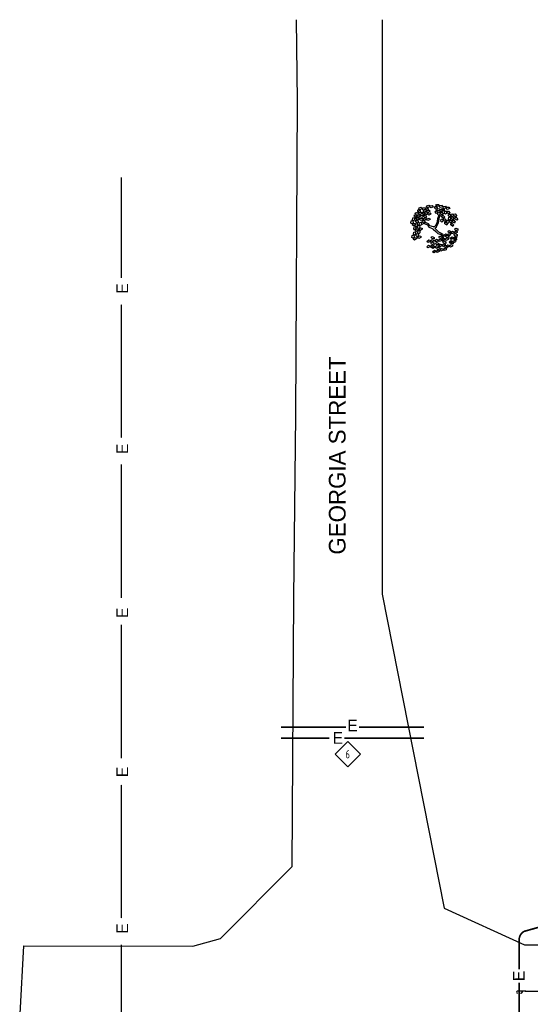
# Model space of a CAD drawing. Header units: inches. Extents: x -28195 to 9374, y -9633 to 28268.
# Tile 12 of 23: x -1099 to 737, y -7393 to -3850. Entities that reach past the tile are written whole.
import ezdxf
from ezdxf.enums import TextEntityAlignment as Align

# ---------------------------------------------------------------- set-up
doc = ezdxf.new("R2010")
doc.units = ezdxf.units.IN
doc.header["$MEASUREMENT"] = 0
doc.linetypes.add('DASHED', pattern=[0.75, 0.5, -0.25])
for name, color, linetype in [('E-POWR-UNDR', 2, 'DASHED'), ('e-powr-undr-exst', 9, 'DASHED'), ('g-anno-text', 7, 'Continuous'), ('g-land-tree', 74, 'Continuous'), ('g-plan-site', 126, 'Continuous')]:
    doc.layers.add(name, color=color, linetype=linetype)
doc.styles.add('GEN', font='ARCHQUIK.shx', dxfattribs={"width": 0.75, "height": 30})
doc.styles.add('TITLES', font='txt', dxfattribs={"height": 60})

# ---------------------------------------------------------------- blocks, each defined once
blk = doc.blocks.new('loop')
at = {"color": 0}
for p, q in [((-1.1, 0), (0.33, 0)), ((-0.52, 0.13), (-0.61, -0.1)), ((-0.18, 0.32), (-0.29, 0.32)), ((0.32, 0.32), (0.28, 0.32))]:
    blk.add_line(p, q, dxfattribs=at)
for centre, radius, start, end in [((-0.18, -0.05), 0.386, 107.9264, 153.8127), ((0.3, 0.16), 0.164, 282.7588, 441.3822)]:
    blk.add_arc(centre, radius, start, end, dxfattribs=at)
blk = doc.blocks.new('DIMD-E')
blk.add_lwpolyline([(18.2, 0), (0, 18.2), (-18.2, 0), (0, -18.2)], close=True)

msp = doc.modelspace()

# ---------------------------------------------------------------- linework, layer by layer
at = {"layer": 'E-POWR-UNDR', "linetype": 'ByBlock', "const_width": 6}
for points in [[(-159.5, -6396), (74.4, -6396)], [(121.4, -6396), (355.2, -6396)], [(-159.5, -6435.6), (14.8, -6435.6)], [(68.4, -6435.6), (355.2, -6435.6)], [(696.8, -7753.3), (696.8, -7314.5)]]:
    msp.add_lwpolyline(points, dxfattribs=at)
msp.add_lwpolyline([(696.8, -7267.5), (696.8, -7161.5, -0.265292), (714.4, -7130.5), (936.3, -7068)], format="xyb", dxfattribs=at)
at = {"layer": 'e-powr-undr-exst'}
for p, q in [((-733.2, -4778.8), (-733.2, -4417.9)), ((-733.2, -5354.8), (-733.2, -4874.8)), ((-733.2, -5930.8), (-733.2, -5450.8)), ((-733.2, -6506.8), (-733.2, -6026.8)), ((-733.2, -7082.8), (-733.2, -6602.8)), ((-733.2, -7658.8), (-733.2, -7178.8))]:
    msp.add_line(p, q, dxfattribs=at)
at = {"layer": 'g-anno-text'}
msp.add_line((719.1, -7345.9), (790.7, -7345.9), dxfattribs=at)
at = {"layer": 'g-land-tree', "linetype": 'Continuous'}
for p, q in [((332.1, -4540.2), (333, -4534.4)), ((333, -4534.4), (341.6, -4537.2)), ((335.7, -4531.5), (337, -4527.2)), ((340.2, -4534.3), (335.7, -4531.5)), ((337, -4527.2), (344.4, -4525.3)), ((348.1, -4529.9), (340.2, -4534.3)), ((344.4, -4525.3), (348.1, -4529.9)), ((348, -4532.3), (349.3, -4528)), ((352.4, -4535.1), (348, -4532.3)), ((349.3, -4528), (356.7, -4526.2)), ((360.3, -4530.7), (352.4, -4535.1)), ((353.8, -4536.1), (361.2, -4534.2)), ((356.7, -4526.2), (360.3, -4530.7)), ((359.8, -4532.6), (360.6, -4526.8)), ((366.3, -4536.7), (359.8, -4532.6)), ((360.6, -4526.8), (369.3, -4529.6)), ((361.2, -4534.2), (364.9, -4538.8)), ((363.4, -4523.8), (364.7, -4519.6)), ((367.8, -4526.7), (363.4, -4523.8)), ((364.7, -4519.6), (372.1, -4517.7)), ((375.8, -4522.3), (367.8, -4526.7)), ((369.3, -4529.6), (370.3, -4534.8)), ((372.1, -4517.7), (375.8, -4522.3)), ((375.6, -4524.7), (377, -4520.4)), ((380.1, -4527.5), (375.6, -4524.7)), ((377, -4520.4), (384.4, -4518.5)), ((388, -4523.1), (380.1, -4527.5)), ((384.4, -4518.5), (388, -4523.1)), ((392.6, -4526.7), (394.6, -4521.2)), ((398, -4532.1), (392.6, -4526.7)), ((394.6, -4521.2), (402.5, -4525.7)), ((397.9, -4518.9), (400.1, -4515)), ((401.7, -4522.6), (397.9, -4518.9)), ((402.3, -4531), (398, -4532.1)), ((400.1, -4515), (407.7, -4514.7)), ((400.2, -4534.1), (402.4, -4530.2)), ((404, -4537.8), (400.2, -4534.1)), ((410.4, -4519.9), (401.7, -4522.6)), ((402.5, -4525.7), (402.3, -4531)), ((402.4, -4530.2), (410, -4530)), ((407.7, -4514.7), (410.4, -4519.9)), ((409.7, -4522.3), (411.9, -4518.4)), ((413.5, -4526), (409.7, -4522.3)), ((410, -4530), (412.6, -4535.2)), ((411.9, -4518.4), (419.6, -4518.1)), ((412, -4537.5), (414.2, -4533.6)), ((422.2, -4523.3), (413.5, -4526)), ((414.2, -4533.6), (421.8, -4533.4)), ((417.6, -4533.5), (419.6, -4528)), ((423, -4538.8), (417.6, -4533.5)), ((419.6, -4518.1), (422.2, -4523.3)), ((419.6, -4528), (427.5, -4532.5)), ((421.8, -4533.4), (424.5, -4538.6)), ((422.9, -4525.6), (425.1, -4521.8)), ((426.7, -4529.4), (422.9, -4525.6)), ((425.1, -4521.8), (432.7, -4521.5)), ((435.3, -4526.7), (426.7, -4529.4)), ((427.5, -4532.5), (427.3, -4537.8)), ((432.7, -4521.5), (435.3, -4526.7)), ((434.7, -4529), (436.9, -4525.2)), ((438.5, -4532.8), (434.7, -4529)), ((436.9, -4525.2), (444.5, -4524.9)), ((447.2, -4530.1), (438.5, -4532.8)), ((444.5, -4524.9), (447.2, -4530.1)), ((313.5, -4571.1), (314.8, -4563.6)), ((314.8, -4563.6), (320.4, -4562.1)), ((319.9, -4557.6), (320.7, -4551.8)), ((326.3, -4561.7), (319.9, -4557.6)), ((320.4, -4562.1), (321.3, -4571.1)), ((320.7, -4551.8), (329.4, -4554.5)), ((323.4, -4548.8), (324.7, -4544.6)), ((327.9, -4551.7), (323.4, -4548.8)), ((324.7, -4544.6), (332.1, -4542.7)), ((325.3, -4567.3), (326.2, -4561.5)), ((331.8, -4571.4), (325.3, -4567.3)), ((326.2, -4561.5), (334.8, -4564.3)), ((330.3, -4559.8), (326.3, -4561.7)), ((335.8, -4547.2), (327.9, -4551.7)), ((328, -4569.2), (329.3, -4564.9)), ((332.4, -4572), (328, -4569.2)), ((328.9, -4558.6), (330.2, -4554.3)), ((333.4, -4561.4), (328.9, -4558.6)), ((329.3, -4564.9), (336.7, -4563)), ((329.4, -4554.5), (330.3, -4559.8)), ((330.2, -4554.3), (337.6, -4552.4)), ((335.8, -4569.5), (331.8, -4571.4)), ((338.6, -4544.3), (332.1, -4540.2)), ((332.1, -4542.7), (335.8, -4547.2)), ((340.4, -4567.6), (332.4, -4572)), ((341.3, -4557), (333.4, -4561.4)), ((334.8, -4564.3), (335.8, -4569.5)), ((335.7, -4549.7), (337, -4545.4)), ((340.2, -4552.5), (335.7, -4549.7)), ((336.7, -4563), (340.4, -4567.6)), ((337, -4545.4), (344.4, -4543.5)), ((337.6, -4552.4), (341.3, -4557)), ((342.6, -4542.4), (338.6, -4544.3)), ((348.1, -4548.1), (340.2, -4552.5)), ((340.2, -4570), (341.6, -4565.7)), ((341.1, -4559.4), (342.5, -4555.2)), ((345.6, -4562.2), (341.1, -4559.4)), ((341.6, -4537.2), (342.6, -4542.4)), ((341.6, -4565.7), (349, -4563.9)), ((342.5, -4555.2), (349.9, -4553.3)), ((344.4, -4543.5), (348.1, -4548.1)), ((352.6, -4568.4), (344.7, -4572.8)), ((353.5, -4557.8), (345.6, -4562.2)), ((348.9, -4549.1), (349.8, -4543.3)), ((355.4, -4553.2), (348.9, -4549.1)), ((349, -4563.9), (352.6, -4568.4)), ((349.8, -4543.3), (358.4, -4546.1)), ((349.9, -4553.3), (353.5, -4557.8)), ((352, -4569.6), (353.3, -4565.3)), ((356.5, -4572.4), (352, -4569.6)), ((352.5, -4540.4), (353.8, -4536.1)), ((357, -4543.2), (352.5, -4540.4)), ((353, -4558.8), (353.8, -4553.1)), ((359.5, -4563), (353, -4558.8)), ((353.3, -4565.3), (360.7, -4563.5)), ((353.8, -4553.1), (362.5, -4555.8)), ((359.4, -4551.3), (355.4, -4553.2)), ((364.4, -4568), (356.5, -4572.4)), ((356.6, -4550.1), (357.9, -4545.9)), ((361, -4552.9), (356.6, -4550.1)), ((364.9, -4538.8), (357, -4543.2)), ((357.9, -4545.9), (365.3, -4544)), ((358.4, -4546.1), (359.4, -4551.3)), ((363.5, -4561), (359.5, -4563)), ((360.7, -4563.5), (364.4, -4568)), ((369, -4548.5), (361, -4552.9)), ((362.5, -4555.8), (363.5, -4561)), ((364.3, -4570.4), (365.6, -4566.2)), ((364.8, -4541.2), (366.1, -4536.9)), ((369.2, -4544), (364.8, -4541.2)), ((365.3, -4544), (369, -4548.5)), ((365.6, -4566.2), (373, -4564.3)), ((366.1, -4536.9), (373.5, -4535.1)), ((370.3, -4534.8), (366.3, -4536.7)), ((368.8, -4550.9), (370.2, -4546.7)), ((373.3, -4553.8), (368.8, -4550.9)), ((376.7, -4568.8), (368.8, -4573.3)), ((377.1, -4539.6), (369.2, -4544)), ((370.2, -4546.7), (377.6, -4544.8)), ((373, -4564.3), (376.7, -4568.8)), ((381.2, -4549.3), (373.3, -4553.8)), ((373.5, -4535.1), (377.1, -4539.6)), ((377.6, -4544.8), (381.2, -4549.3)), ((394.9, -4541.9), (396.9, -4536.4)), ((400.3, -4547.3), (394.9, -4541.9)), ((396.9, -4536.4), (404.8, -4541)), ((404.6, -4546.3), (400.3, -4547.3)), ((401.6, -4581), (405.2, -4560.2)), ((412.6, -4535.2), (404, -4537.8)), ((404.1, -4551.4), (405.1, -4543.8)), ((407.6, -4554.2), (404.1, -4551.4)), ((404.8, -4541), (404.6, -4546.3)), ((405.1, -4543.8), (410.7, -4542.1)), ((405.2, -4560.2), (410.6, -4552.2)), ((407.5, -4581.4), (410.2, -4560.2)), ((411.9, -4551.1), (407.6, -4554.2)), ((410.2, -4560.2), (414.7, -4552.6)), ((410.7, -4542.1), (411.9, -4551.1)), ((415.8, -4541.2), (412, -4537.5)), ((413.9, -4548.6), (414.6, -4543.3)), ((421.2, -4553.9), (413.9, -4548.6)), ((414.6, -4543.3), (419, -4542.7)), ((415, -4575.5), (416, -4567.9)), ((424.5, -4538.6), (415.8, -4541.2)), ((416, -4567.9), (421.6, -4566.2)), ((418.3, -4560), (419, -4554.8)), ((425.7, -4565.3), (418.3, -4560)), ((419, -4542.7), (423.8, -4548.6)), ((419, -4554.8), (423.4, -4554.2)), ((423.8, -4548.6), (421.2, -4553.9)), ((421.6, -4566.2), (422.8, -4575.2)), ((427.3, -4537.8), (423, -4538.8)), ((423.4, -4554.2), (428.2, -4560.1)), ((424.8, -4572.7), (425.5, -4567.4)), ((425.5, -4567.4), (429.9, -4566.9)), ((428.2, -4560.1), (425.7, -4565.3)), ((428.2, -4547.6), (429.2, -4540)), ((431.6, -4550.4), (428.2, -4547.6)), ((429.2, -4540), (434.8, -4538.3)), ((429.9, -4566.9), (434.7, -4572.8)), ((435.9, -4547.3), (431.6, -4550.4)), ((434.8, -4538.3), (435.9, -4547.3)), ((437.9, -4544.8), (438.6, -4539.5)), ((445.3, -4550.1), (437.9, -4544.8)), ((438.6, -4539.5), (443, -4538.9)), ((442.4, -4556.2), (443.1, -4551)), ((449.7, -4561.5), (442.4, -4556.2)), ((442.7, -4568.7), (443.7, -4561.2)), ((446.1, -4571.5), (442.7, -4568.7)), ((443, -4538.9), (447.9, -4544.8)), ((443.1, -4551), (447.5, -4550.4)), ((443.7, -4561.2), (449.3, -4559.5)), ((447.9, -4544.8), (445.3, -4550.1)), ((450.5, -4568.5), (446.1, -4571.5)), ((447.5, -4550.4), (452.3, -4556.3)), ((449.3, -4559.5), (450.5, -4568.5)), ((452.3, -4556.3), (449.7, -4561.5)), ((451.8, -4557.7), (452.8, -4550.2)), ((455.2, -4560.5), (451.8, -4557.7)), ((452.4, -4565.9), (453.1, -4560.7)), ((459.8, -4571.2), (452.4, -4565.9)), ((452.8, -4550.2), (458.4, -4548.4)), ((453.1, -4560.7), (457.5, -4560.1)), ((459.5, -4557.4), (455.2, -4560.5)), ((457.5, -4560.1), (462.4, -4566)), ((458.4, -4548.4), (459.5, -4557.4)), ((462.4, -4566), (459.8, -4571.2)), ((461.5, -4554.9), (462.2, -4549.7)), ((468.9, -4560.2), (461.5, -4554.9)), ((462.2, -4549.7), (466.6, -4549.1)), ((466, -4566.4), (466.7, -4561.1)), ((473.3, -4571.7), (466, -4566.4)), ((466.6, -4549.1), (471.5, -4555)), ((466.7, -4561.1), (471.1, -4560.5)), ((471.5, -4555), (468.9, -4560.2)), ((471.1, -4560.5), (475.9, -4566.4)), ((475.9, -4566.4), (473.3, -4571.7)), ((307.8, -4582), (309.1, -4574.5)), ((311.1, -4584.9), (307.8, -4582)), ((309.1, -4574.5), (314.7, -4573)), ((315.6, -4582), (311.1, -4584.9)), ((312.7, -4588.6), (318.8, -4581.8)), ((317.7, -4591.7), (312.7, -4588.6)), ((316.9, -4574.1), (313.5, -4571.1)), ((314.7, -4573), (315.6, -4582)), ((321.3, -4571.1), (316.9, -4574.1)), ((324.1, -4587.5), (317.7, -4591.7)), ((317.8, -4603.2), (319, -4595.7)), ((321.1, -4606.1), (317.8, -4603.2)), ((318.8, -4581.8), (323.9, -4583.1)), ((319, -4595.7), (324.7, -4594.2)), ((325.5, -4603.2), (321.1, -4606.1)), ((322.7, -4609.8), (328.8, -4603)), ((323.5, -4592.3), (324.8, -4584.8)), ((326.8, -4595.2), (323.5, -4592.3)), ((323.9, -4583.1), (324.1, -4587.5)), ((324.4, -4577.9), (325.2, -4572.1)), ((330.9, -4582), (324.4, -4577.9)), ((324.7, -4594.2), (325.5, -4603.2)), ((324.8, -4584.8), (330.4, -4583.3)), ((325.2, -4572.1), (333.9, -4574.9)), ((331.3, -4592.3), (326.8, -4595.2)), ((328.8, -4603), (333.9, -4604.3)), ((330.4, -4583.3), (331.3, -4592.3)), ((334.9, -4580.1), (330.9, -4582)), ((331.8, -4599), (333.1, -4591.4)), ((335.2, -4601.9), (331.8, -4599)), ((333.1, -4591.4), (338.7, -4589.9)), ((333.9, -4574.9), (334.9, -4580.1)), ((333.9, -4604.3), (334.1, -4608.7)), ((339.6, -4599), (335.2, -4601.9)), ((336.8, -4605.6), (342.8, -4598.8)), ((337.6, -4588.1), (338.8, -4580.6)), ((340.9, -4591), (337.6, -4588.1)), ((338.7, -4589.9), (339.6, -4599)), ((338.8, -4580.6), (344.5, -4579)), ((344.7, -4572.8), (340.2, -4570)), ((345.3, -4588.1), (340.9, -4591)), ((348.1, -4604.5), (341.8, -4608.7)), ((342.8, -4598.8), (348, -4600)), ((344.5, -4579), (345.3, -4588.1)), ((354.8, -4583.5), (347.5, -4586.9)), ((348, -4600), (348.1, -4604.5)), ((348.5, -4578.3), (349.3, -4572.5)), ((354.9, -4582.5), (348.5, -4578.3)), ((349.3, -4572.5), (357.9, -4575.3)), ((368.9, -4589), (354.8, -4583.5)), ((358.9, -4580.5), (354.9, -4582.5)), ((371.6, -4584.4), (357.1, -4578.4)), ((357.9, -4575.3), (358.9, -4580.5)), ((368.8, -4573.3), (364.3, -4570.4)), ((372.1, -4596.2), (368.9, -4589)), ((376.1, -4591.6), (371.6, -4584.4)), ((387.9, -4604.3), (372.1, -4596.2)), ((388.8, -4595.4), (376.1, -4591.6)), ((387.9, -4604.3), (397, -4612.3)), ((388.8, -4595.4), (395.7, -4592.4)), ((393.8, -4600), (399.7, -4595.4)), ((393.8, -4600), (406.6, -4614)), ((395.7, -4592.4), (401.6, -4581)), ((399.7, -4595.4), (407.5, -4581.4)), ((418.4, -4578.3), (415, -4575.5)), ((422.8, -4575.2), (418.4, -4578.3)), ((432.1, -4578), (424.8, -4572.7)), ((429.2, -4584.2), (429.9, -4578.9)), ((436.6, -4589.5), (429.2, -4584.2)), ((429.9, -4578.9), (434.3, -4578.3)), ((434.7, -4572.8), (432.1, -4578)), ((434.3, -4578.3), (439.1, -4584.2)), ((439.1, -4584.2), (436.6, -4589.5)), ((436.8, -4580.2), (437.8, -4572.6)), ((440.2, -4583), (436.8, -4580.2)), ((437.8, -4572.6), (443.4, -4570.9)), ((444.6, -4579.9), (440.2, -4583)), ((443.4, -4570.9), (444.6, -4579.9)), ((446.6, -4577.4), (447.2, -4572.1)), ((453.9, -4582.7), (446.6, -4577.4)), ((447.2, -4572.1), (451.6, -4571.5)), ((451, -4588.8), (451.7, -4583.6)), ((458.4, -4594.1), (451, -4588.8)), ((451.6, -4571.5), (456.5, -4577.4)), ((451.7, -4583.6), (456.1, -4583)), ((456.5, -4577.4), (453.9, -4582.7)), ((456.1, -4583), (460.9, -4588.9)), ((456.9, -4577.4), (457.6, -4572.1)), ((464.3, -4582.7), (456.9, -4577.4)), ((457.6, -4572.1), (462, -4571.5)), ((460.9, -4588.9), (458.4, -4594.1)), ((462, -4571.5), (466.8, -4577.5)), ((466.8, -4577.5), (464.3, -4582.7)), ((465.3, -4602.5), (468.9, -4599.9)), ((467.2, -4607.5), (465.3, -4602.5)), ((468.9, -4599.9), (476, -4602.9)), ((476, -4602.9), (476.2, -4608.7)), ((311.4, -4633.7), (312.7, -4626.2)), ((314.8, -4636.6), (311.4, -4633.7)), ((312.7, -4626.2), (318.3, -4624.7)), ((319.2, -4633.7), (314.8, -4636.6)), ((316.4, -4640.3), (322.4, -4633.5)), ((321.3, -4643.4), (316.4, -4640.3)), ((317.1, -4622.8), (318.4, -4615.3)), ((320.5, -4625.7), (317.1, -4622.8)), ((318.3, -4624.7), (319.2, -4633.7)), ((318.4, -4615.3), (324, -4613.8)), ((324.9, -4622.8), (320.5, -4625.7)), ((327.7, -4639.2), (321.3, -4643.4)), ((322.4, -4633.5), (327.6, -4634.8)), ((327.7, -4612.9), (322.7, -4609.8)), ((324, -4613.8), (324.9, -4622.8)), ((326.8, -4628.2), (328.1, -4620.7)), ((330.2, -4631.1), (326.8, -4628.2)), ((327.6, -4634.8), (327.7, -4639.2)), ((334.1, -4608.7), (327.7, -4612.9)), ((328.1, -4620.7), (333.8, -4619.1)), ((334.6, -4628.2), (330.2, -4631.1)), ((331.8, -4634.8), (337.8, -4628)), ((336.8, -4637.9), (331.8, -4634.8)), ((332.6, -4617.3), (333.8, -4609.8)), ((335.9, -4620.2), (332.6, -4617.3)), ((333.8, -4609.8), (339.5, -4608.3)), ((333.8, -4619.1), (334.6, -4628.2)), ((340.3, -4617.3), (335.9, -4620.2)), ((341.8, -4608.7), (336.8, -4605.6)), ((343.1, -4633.7), (336.8, -4637.9)), ((337.8, -4628), (343, -4629.2)), ((339.5, -4608.3), (340.3, -4617.3)), ((343, -4629.2), (343.1, -4633.7)), ((377.7, -4646.3), (384.7, -4640.6)), ((380.9, -4633), (384.5, -4630.4)), ((382.8, -4638), (380.9, -4633)), ((391.8, -4639.2), (382.8, -4638)), ((384.5, -4630.4), (391.6, -4633.4)), ((384.7, -4640.6), (389.6, -4642.6)), ((391.6, -4633.4), (391.8, -4639.2)), ((393.1, -4646), (400.2, -4640.2)), ((397, -4612.3), (404.3, -4619.1)), ((400.2, -4640.2), (405.1, -4642.3)), ((404.3, -4619.1), (415.2, -4622.9)), ((405.4, -4644.7), (412.4, -4638.9)), ((406.6, -4614), (416.5, -4618.3)), ((408.6, -4631.3), (412.2, -4628.7)), ((410.5, -4636.3), (408.6, -4631.3)), ((419.5, -4637.5), (410.5, -4636.3)), ((412.2, -4628.7), (419.2, -4631.7)), ((412.4, -4638.9), (417.3, -4640.9)), ((415.2, -4622.9), (422.9, -4629.3)), ((416.5, -4618.3), (422.4, -4622.1)), ((417.7, -4641.8), (424.7, -4636)), ((419.2, -4631.7), (419.5, -4637.5)), ((422.4, -4622.1), (425.2, -4626.3)), ((422.9, -4629.3), (425.2, -4636.5)), ((424.7, -4636), (429.6, -4638)), ((425.8, -4626.1), (432.8, -4620.3)), ((430.2, -4629.9), (425.8, -4626.1)), ((429.6, -4638), (429, -4642.4)), ((429.9, -4640.4), (436.9, -4634.7)), ((434.3, -4644.2), (429.9, -4640.4)), ((437.2, -4626.7), (430.2, -4629.9)), ((432.8, -4620.3), (437.7, -4622.3)), ((433.1, -4627.1), (436.7, -4624.5)), ((435, -4632.1), (433.1, -4627.1)), ((444, -4633.3), (435, -4632.1)), ((436.7, -4624.5), (443.7, -4627.4)), ((436.9, -4634.7), (441.8, -4636.7)), ((437.7, -4622.3), (437.2, -4626.7)), ((438, -4624.7), (445.1, -4619)), ((442.5, -4628.6), (438, -4624.7)), ((441.3, -4611.4), (444.9, -4608.8)), ((443.1, -4616.4), (441.3, -4611.4)), ((441.8, -4636.7), (441.3, -4641.1)), ((449.4, -4625.4), (442.5, -4628.6)), ((452.1, -4617.6), (443.1, -4616.4)), ((443.7, -4627.4), (444, -4633.3)), ((444.9, -4608.8), (451.9, -4611.8)), ((445.1, -4619), (450, -4621)), ((447.6, -4637.1), (454.6, -4631.3)), ((452, -4640.9), (447.6, -4637.1)), ((450, -4621), (449.4, -4625.4)), ((449.9, -4617.2), (456.9, -4611.4)), ((454.3, -4621), (449.9, -4617.2)), ((451.9, -4611.8), (452.1, -4617.6)), ((459, -4637.8), (452, -4640.9)), ((461.2, -4617.9), (454.3, -4621)), ((454.6, -4631.3), (459.5, -4633.4)), ((456.9, -4611.4), (461.8, -4613.4)), ((459.5, -4633.4), (459, -4637.8)), ((459.8, -4635.8), (466.9, -4630)), ((464.3, -4639.6), (459.8, -4635.8)), ((460.3, -4635.6), (463.9, -4633)), ((462.2, -4640.5), (460.3, -4635.6)), ((461.8, -4613.4), (461.2, -4617.9)), ((462.1, -4615.8), (469.1, -4610.1)), ((466.5, -4619.7), (462.1, -4615.8)), ((471.2, -4641.7), (462.2, -4640.5)), ((463.1, -4622.5), (466.7, -4619.8)), ((464.9, -4627.4), (463.1, -4622.5)), ((463.9, -4633), (471, -4635.9)), ((471.2, -4636.4), (464.3, -4639.6)), ((473.9, -4628.6), (464.9, -4627.4)), ((473.5, -4616.5), (466.5, -4619.7)), ((466.7, -4619.8), (473.7, -4622.8)), ((466.9, -4630), (471.8, -4632)), ((476.2, -4608.7), (467.2, -4607.5)), ((469.1, -4610.1), (474, -4612.1)), ((471, -4635.9), (471.2, -4641.7)), ((471.8, -4632), (471.2, -4636.4)), ((474, -4612.1), (473.5, -4616.5)), ((473.7, -4622.8), (473.9, -4628.6)), ((364.6, -4667.2), (371.6, -4661.4)), ((369, -4671), (364.6, -4667.2)), ((365.5, -4647.7), (372.5, -4641.9)), ((369.9, -4651.5), (365.5, -4647.7)), ((375.9, -4667.8), (369, -4671)), ((376.8, -4648.3), (369.9, -4651.5)), ((371.6, -4661.4), (376.5, -4663.4)), ((372.5, -4641.9), (377.4, -4643.9)), ((376.5, -4663.4), (375.9, -4667.8)), ((377.4, -4643.9), (376.8, -4648.3)), ((376.8, -4665.8), (383.8, -4660.1)), ((381.2, -4669.6), (376.8, -4665.8)), ((382.1, -4650.2), (377.7, -4646.3)), ((380, -4652.5), (383.6, -4649.9)), ((381.9, -4657.5), (380, -4652.5)), ((388.1, -4666.5), (381.2, -4669.6)), ((381.8, -4669.3), (388.8, -4663.5)), ((386.2, -4673.1), (381.8, -4669.3)), ((390.9, -4658.7), (381.9, -4657.5)), ((389.1, -4647), (382.1, -4650.2)), ((383.6, -4649.9), (390.6, -4652.8)), ((383.8, -4660.1), (388.7, -4662.1)), ((393.2, -4669.9), (386.2, -4673.1)), ((388.7, -4662.1), (388.1, -4666.5)), ((388.8, -4663.5), (393.7, -4665.5)), ((389.6, -4642.6), (389.1, -4647)), ((390.6, -4652.8), (390.9, -4658.7)), ((397.6, -4649.8), (393.1, -4646)), ((393.7, -4665.5), (393.2, -4669.9)), ((394, -4667.9), (401, -4662.2)), ((398.4, -4671.8), (394, -4667.9)), ((397.2, -4654.6), (400.8, -4652)), ((399.1, -4659.6), (397.2, -4654.6)), ((404.5, -4646.7), (397.6, -4649.8)), ((405.4, -4668.6), (398.4, -4671.8)), ((408.1, -4660.8), (399.1, -4659.6)), ((400.8, -4652), (407.9, -4655)), ((400.9, -4670.7), (404.5, -4668.1)), ((402.7, -4675.7), (400.9, -4670.7)), ((401, -4662.2), (406, -4664.2)), ((411.7, -4676.9), (402.7, -4675.7)), ((405.1, -4642.3), (404.5, -4646.7)), ((404.5, -4668.1), (411.5, -4671.1)), ((409.8, -4648.5), (405.4, -4644.7)), ((406, -4664.2), (405.4, -4668.6)), ((407.2, -4663.4), (414.2, -4657.6)), ((411.6, -4667.2), (407.2, -4663.4)), ((407.9, -4655), (408.1, -4660.8)), ((416.7, -4645.3), (409.8, -4648.5)), ((411.3, -4678.7), (418.3, -4672.9)), ((411.5, -4671.1), (411.7, -4676.9)), ((418.6, -4664), (411.6, -4667.2)), ((414.2, -4657.6), (419.1, -4659.6)), ((417.3, -4640.9), (416.7, -4645.3)), ((422.1, -4645.6), (417.7, -4641.8)), ((418.3, -4672.9), (423.2, -4674.9)), ((419.1, -4659.6), (418.6, -4664)), ((419.4, -4662), (426.5, -4656.3)), ((423.9, -4665.8), (419.4, -4662)), ((429, -4642.4), (422.1, -4645.6)), ((422.7, -4648.7), (426.3, -4646.1)), ((424.5, -4653.7), (422.7, -4648.7)), ((423.2, -4674.9), (422.7, -4679.4)), ((423.5, -4677.3), (430.5, -4671.6)), ((430.8, -4662.7), (423.9, -4665.8)), ((433.5, -4654.9), (424.5, -4653.7)), ((426.3, -4646.1), (433.3, -4649)), ((426.5, -4656.3), (431.4, -4658.3)), ((426.7, -4664), (430.3, -4661.4)), ((428.6, -4669), (426.7, -4664)), ((437.6, -4670.2), (428.6, -4669)), ((430.3, -4661.4), (437.4, -4664.4)), ((430.5, -4671.6), (435.4, -4673.6)), ((431.4, -4658.3), (430.8, -4662.7)), ((433.3, -4649), (433.5, -4654.9)), ((433.3, -4665.6), (440.4, -4659.8)), ((437.8, -4669.4), (433.3, -4665.6)), ((441.3, -4641.1), (434.3, -4644.2)), ((435.4, -4673.6), (434.9, -4678)), ((437.4, -4664.4), (437.6, -4670.2)), ((444.7, -4666.3), (437.8, -4669.4)), ((440.4, -4659.8), (445.3, -4661.9)), ((445.3, -4661.9), (444.7, -4666.3)), ((444.9, -4650.2), (451.9, -4644.5)), ((449.3, -4654), (444.9, -4650.2)), ((445.6, -4664.2), (452.6, -4658.5)), ((450, -4668.1), (445.6, -4664.2)), ((448.8, -4650.9), (452.4, -4648.3)), ((450.7, -4655.9), (448.8, -4650.9)), ((456.3, -4650.9), (449.3, -4654)), ((456.9, -4664.9), (450, -4668.1)), ((459.7, -4657.1), (450.7, -4655.9)), ((451.9, -4644.5), (456.8, -4646.5)), ((452.4, -4648.3), (459.4, -4651.3)), ((452.6, -4658.5), (457.5, -4660.5)), ((456.8, -4646.5), (456.3, -4650.9)), ((457.5, -4660.5), (456.9, -4664.9)), ((457.1, -4648.9), (464.1, -4643.1)), ((461.5, -4652.7), (457.1, -4648.9)), ((459.4, -4651.3), (459.7, -4657.1)), ((468.5, -4649.5), (461.5, -4652.7)), ((464.1, -4643.1), (469, -4645.1)), ((469, -4645.1), (468.5, -4649.5)), ((385.4, -4685.4), (392.4, -4679.6)), ((389.8, -4689.2), (385.4, -4685.4)), ((396.8, -4686), (389.8, -4689.2)), ((392.4, -4679.6), (397.4, -4681.6)), ((397.4, -4681.6), (396.8, -4686)), ((397.7, -4684), (404.7, -4678.3)), ((402.1, -4687.9), (397.7, -4684)), ((409, -4684.7), (402.1, -4687.9)), ((404.7, -4678.3), (409.6, -4680.3)), ((409.6, -4680.3), (409, -4684.7)), ((415.7, -4682.5), (411.3, -4678.7)), ((422.7, -4679.4), (415.7, -4682.5)), ((427.9, -4681.2), (423.5, -4677.3)), ((434.9, -4678), (427.9, -4681.2))]:
    msp.add_line(p, q, dxfattribs=at)
at = {"layer": 'g-plan-site'}
for p, q in [((-100.3, -4142.5, 57331.3), (-103.1, -3850.2, 57338)), ((204.1, -3850.2, 57339.1), (204.4, -4113.5, 57332.6)), ((-106.4, -5274.5), (-100.3, -4142.5)), ((-106.4, -5274.5, 57293), (-100.3, -4142.5, 57331.3)), ((204.4, -4113.5), (204.9, -5298.3)), ((204.4, -4113.5, 57332.6), (204.9, -5298.3, 57291.2)), ((-113.4, -5929.6, 57289.3), (-106.4, -5274.5, 57293)), ((204.9, -5298.3, 57291.2), (204.8, -5916.9, 57291.7)), ((-118.6, -6896.8, 57293.9), (-113.4, -5929.6, 57289.3)), ((204.8, -5916.9, 57291.7), (427.8, -7046.3, 57297.7)), ((204.8, -5916.9), (427.8, -7046.3)), ((-376.7, -7155.6, 57291.3), (-118.6, -6896.8, 57293.9)), ((427.8, -7046.3, 57297.7), (715.9, -7178.4, 57294.7)), ((-476, -7183.2, 57291.9), (-376.7, -7155.6, 57291.3)), ((-1084.7, -7182.4), (-1098.6, -7427.5)), ((-1084.7, -7182.4, 57291), (-476, -7183.2, 57291.9)), ((715.9, -7178.4), (878.7, -7179.3)), ((715.9, -7178.4, 57294.7), (878.7, -7179.3, 57294.6))]:
    msp.add_line(p, q, dxfattribs=at)

# ---------------------------------------------------------------- block references
at = {"layer": 'g-anno-text', "xscale": 2.5, "yscale": 2.5, "zscale": 2.5}
msp.add_blockref('DIMD-E', (80.7, -6493.1), dxfattribs=at)
at = {"layer": 'g-anno-text', "xscale": 21.60000000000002, "yscale": 21.59999999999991, "zscale": 21.59999999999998, "rotation": 180}
msp.add_blockref('loop', (697.5, -7345.9), dxfattribs=at)

# ---------------------------------------------------------------- texts
at = {"layer": 'E-POWR-UNDR', "linetype": 'ByBlock'}
for p in [(97.9, -6389.9), (44.9, -6434.5)]:
    msp.add_text('E', height=42, dxfattribs=at).set_placement(p, align=Align.MIDDLE)
msp.add_text('E', height=42, rotation=90.3019, dxfattribs=at).set_placement((695.5, -7291), align=Align.MIDDLE)
at = {"layer": 'e-powr-undr-exst'}
for p in [(-729.7, -4817.3), (-729.7, -5394.2), (-729.7, -5984.4), (-729.7, -6556.8), (-729.7, -7120.3)]:
    msp.add_text('E', height=42, rotation=90, dxfattribs=at).set_placement(p, align=Align.MIDDLE)
at = {"layer": 'g-anno-text', "style": 'TITLES'}
msp.add_text('GEORGIA STREET', height=60, rotation=90, dxfattribs=at).set_placement((72.9, -5774.8))
at = {"layer": 'g-anno-text', "style": 'GEN', "width": 0.75}
msp.add_text('6', height=30, dxfattribs=at).set_placement((80.7, -6493.1), align=Align.MIDDLE)

doc.saveas('drawing.dxf')
